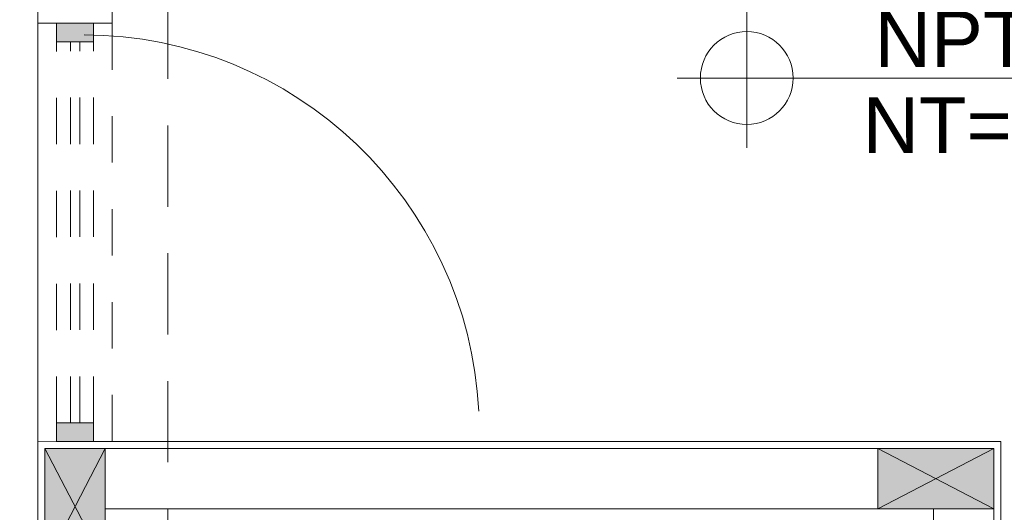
# Model space of a CAD drawing. Header units: millimetres. Extents: x -8931983 to 9630244, y 4 to 18563053.
# Tile 244 of 256: x 349145.65 to 349147.77, y 9282000.64 to 9282001.7. Entities that reach past the tile are written whole.
import ezdxf

# ---------------------------------------------------------------- set-up
doc = ezdxf.new("R2010")
doc.units = ezdxf.units.MM
doc.set_wipeout_variables(frame=1)
for name, pattern in [('01 nivel$0$HIDDEN2', [0.1875, 0.125, -0.0625]), ('DASHED2', [0.375, 0.25, -0.125]), ('HIDDEN', [9.524999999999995, 6.349999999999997, -3.174999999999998])]:
    doc.linetypes.add(name, pattern=pattern)
for name, color, linetype, lineweight in [('0_PROYECCIONES 1', 1, 'DASHED2', 0), ('0_VANOS', 30, 'Continuous', 9), ('COLUMNETAS TOP', 253, 'Continuous', 0), ('G-ANNO-DIMS', 7, 'Continuous', 5), ('MURO', 133, 'Continuous', 15), ('Proyecciones 2', 251, 'HIDDEN', 5), ('TARRAJEO', 32, 'Continuous', 0), ('TEXTO AMBIENTES', 7, 'Continuous', 30), ('vereda', 254, 'Continuous', 5)]:
    doc.layers.add(name, color=color, linetype=linetype, lineweight=lineweight)
doc.styles.add('Arial_1', font='arial.ttf', dxfattribs={"height": 0.15})

# ---------------------------------------------------------------- blocks, each defined once
blk = doc.blocks.new('Cotas de elevación - M_Cota de elevación - Destino rellenado-517392-Nivel 1')
at = {"layer": 'G-ANNO-DIMS'}
for p, q in [((0, -0.0015), (0, 0.0015)), ((-0.0015, 0), (0.013, 0))]:
    blk.add_line(p, q, dxfattribs=at)
blk.add_circle((0, 0), 0.001, dxfattribs=at)
blk = doc.blocks.new('*U1569')
for points in [[(0, -0.04999999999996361), (0.040000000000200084, -0.04999999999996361), (0.040000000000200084, 0.010000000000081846), (0.025000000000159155, 0.010000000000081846), (0.025000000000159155, 0.050000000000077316), (0, 0.050000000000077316)], [(0.8999999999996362, -0.0500000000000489), (0.8599999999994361, -0.0500000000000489), (0.8599999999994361, 0.00999999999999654), (0.874999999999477, 0.00999999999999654), (0.874999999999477, 0.04999999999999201), (0.8999999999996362, 0.04999999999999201)]]:
    blk.add_wipeout(points)
blk.add_wipeout([(0.024999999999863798, 0.04999999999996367), (0.024999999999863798, 0.8999999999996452), (0.06499999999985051, 0.8999999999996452), (0.06499999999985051, 0.049999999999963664)])
blk.add_arc((0.0215447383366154, 0.0476485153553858), 0.8534585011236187, 0.1578639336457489, 87.08142791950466)
blk = doc.blocks.new('*U1074')
at = {"linetype": 'Continuous', "true_color": 0xbebebe}
for points in [[(3032.131410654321, 1351.188780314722), (3032.131410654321, 1351.268780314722), (3032.171410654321, 1351.268780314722), (3032.171410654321, 1351.188780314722)], [(3032.99141065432, 1351.188780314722), (3032.99141065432, 1351.268780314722), (3033.03141065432, 1351.268780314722), (3033.03141065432, 1351.188780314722)]]:
    blk.add_hatch(color=9, dxfattribs=at).paths.add_polyline_path(points)
at = {"layer": '0_VANOS', "linetype": 'Continuous'}
for p, q in [((3032.131410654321, 1351.268780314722), (3032.171410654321, 1351.268780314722)), ((3032.131410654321, 1351.268780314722), (3032.131410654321, 1351.188780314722)), ((3032.171410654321, 1351.268780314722), (3032.171410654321, 1351.188780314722)), ((3032.99141065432, 1351.188780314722), (3032.99141065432, 1351.268780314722)), ((3032.99141065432, 1351.268780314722), (3033.03141065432, 1351.268780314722)), ((3033.03141065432, 1351.268780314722), (3033.03141065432, 1351.188780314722)), ((3032.171410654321, 1351.188780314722), (3032.131410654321, 1351.188780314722)), ((3033.03141065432, 1351.188780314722), (3032.99141065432, 1351.188780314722))]:
    blk.add_line(p, q, dxfattribs=at)
at = {"layer": '0_VANOS', "linetype": '01 nivel$0$HIDDEN2', "ltscale": 0.5}
for p, q in [((3032.170780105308, 1351.268780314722), (3032.990780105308, 1351.268780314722)), ((3032.171410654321, 1351.238780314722), (3032.99141065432, 1351.238780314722)), ((3032.171410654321, 1351.218780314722), (3032.99141065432, 1351.218780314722)), ((3032.171410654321, 1351.188780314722), (3032.99141065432, 1351.188780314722))]:
    blk.add_line(p, q, dxfattribs=at)
at = {"layer": '0_VANOS', "linetype": '01 nivel$0$HIDDEN2'}
blk.add_line((3032.99141065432, 1351.268780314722), (3033.03141065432, 1351.268780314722), dxfattribs=at)
blk = doc.blocks.new('BLOQUE EDF 07 PG')
at = {"layer": 'COLUMNETAS TOP', "true_color": 0xc0c0c0}
for points in [[(-10.81499999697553, -27.29496173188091), (-10.81499999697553, -27.0449617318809), (-10.68499999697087, -27.0449617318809), (-10.68499999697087, -27.29496173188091)], [(-8.76996997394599, -27.04500001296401), (-9.01996997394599, -27.04500001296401), (-9.01996997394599, -27.17500001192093), (-8.76996997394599, -27.17500001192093)]]:
    blk.add_hatch(color=9, dxfattribs=at).paths.add_polyline_path(points)
at = {"layer": 'COLUMNETAS TOP'}
for p, q in [((-10.81499999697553, -27.0449617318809, -684.9345404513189), (-10.68499999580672, -27.29496173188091, -684.9345404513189)), ((-10.81499999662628, -27.29496173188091, -684.9345404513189), (-10.68499999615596, -27.0449617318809, -684.9345404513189)), ((-9.01996997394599, -27.04500001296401, 20.54863760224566), (-8.769969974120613, -27.17500001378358, 20.54863760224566)), ((-8.76996997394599, -27.04500001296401, 20.54863760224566), (-9.019969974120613, -27.17500001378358, 20.54863760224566))]:
    blk.add_line(p, q, dxfattribs=at)
for points, elevation in [([(-10.81499999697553, -27.29496173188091), (-10.81499999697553, -27.0449617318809), (-10.68499999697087, -27.0449617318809), (-10.68499999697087, -27.29496173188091)], -684.9345404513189), ([(-8.76996997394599, -27.04500001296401), (-9.01996997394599, -27.04500001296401), (-9.01996997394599, -27.17500001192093), (-8.76996997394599, -27.17500001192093)], 20.54863760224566)]:
    blk.add_lwpolyline(points, close=True, dxfattribs=dict(at, elevation=elevation))
at = {"layer": 'MURO'}
for p, q in [((-9.01996997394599, -27.04500001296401), (-10.68499999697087, -27.04500001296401)), ((-9.019969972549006, -27.17500001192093), (-10.68496997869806, -27.17500001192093)), ((-8.8999699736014, -27.17500001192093), (-8.8999699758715, -28.35500001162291)), ((-8.769969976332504, -27.17500001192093), (-8.769969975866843, -28.35500001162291))]:
    blk.add_line(p, q, dxfattribs=at)
at = {"layer": 'TARRAJEO'}
for p, q in [((-8.754969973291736, -27.03000001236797), (-10.82999999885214, -27.03000001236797)), ((-10.82999999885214, -27.03000001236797), (-10.82999999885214, -28.55996173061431)), ((-8.754969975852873, -27.03000001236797), (-8.754969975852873, -28.37000001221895))]:
    blk.add_line(p, q, dxfattribs=at)
at = {"layer": 'TARRAJEO', "elevation": -20.54863759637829}
blk.add_lwpolyline([(-10.66999999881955, -25.8500000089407), (-10.66999999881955, -26.13000000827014), (-10.82999999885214, -26.13000000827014), (-10.82999999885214, -25.8500000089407)], close=True, dxfattribs=at)
at = {"layer": 'TEXTO AMBIENTES', "xscale": 99.99999999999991, "yscale": 99.99999999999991, "zscale": 99.99999999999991}
blk.add_blockref('Cotas de elevación - M_Cota de elevación - Destino rellenado-517392-Nivel 1', (-9.302481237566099, -26.24797128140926, -20.54863759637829), dxfattribs=at)
at = {"layer": 'TEXTO AMBIENTES', "char_height": 0.12, "width": 0.9021418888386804, "attachment_point": 1, "line_spacing_factor": 0.9417779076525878, "style": 'Arial_1'}
for s, insert in [('NPT=+0.15', (-9.026761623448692, -26.10457501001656, -20.54863759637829)), ('NT=+260.50', (-9.052583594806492, -26.28919622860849, -20.54863759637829))]:
    blk.add_mtext(s, dxfattribs=dict(at, insert=insert))
at = {"layer": '0_VANOS', "xscale": -1, "rotation": 270}
blk.add_blockref('*U1569', (-10.7799999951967, -27.03000000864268), dxfattribs=at)
at = {"layer": '0_PROYECCIONES 1', "ltscale": 0.7, "elevation": -1.6302693e-09}
blk.add_lwpolyline([(-10.5500000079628, -0.6299999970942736), (-10.83000000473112, -0.6299999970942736), (-10.8299999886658, -34.50000001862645), (-10.54999999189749, -34.50000001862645)], close=True, dxfattribs=at)
at = {"layer": 'Proyecciones 2', "linetype": 'DASHED2', "ltscale": 0.3}
blk.add_lwpolyline([(-10.67000010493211, -26.13000000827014), (-10.66997417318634, -27.03000659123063), (-10.82999999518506, -27.03000001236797), (-10.82999999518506, -26.13000000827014)], close=True, dxfattribs=at)
at = {"rotation": 90.00000000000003}
blk.add_blockref('*U1074', (1340.478806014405, -3059.161410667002, -684.9177665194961), dxfattribs=at)
blk = doc.blocks.new('VERDA EDF 07 PGG')
at = {"layer": 'vereda', "elevation": -5.0845301e-09}
blk.add_lwpolyline([(-12.03000000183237, -30.25380001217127), (-12.03000000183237, -27.25380001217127), (-13.23000000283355, -27.25380001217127), (-13.23000000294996, -30.25380001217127)], close=True, dxfattribs=at)

msp = doc.modelspace()

# ---------------------------------------------------------------- block references
at = {"lineweight": 5}
msp.add_blockref('BLOQUE EDF 07 PG', (349156.5146963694, 9282027.82441095, -3.2605385e-09), dxfattribs=at)

# ---------------------------------------------------------------- next in the draw order: block references
msp.add_blockref('VERDA EDF 07 PGG', (349157.7146963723, 9282029.024410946, -3.2605385e-09), dxfattribs=at)

doc.saveas('drawing.dxf')
